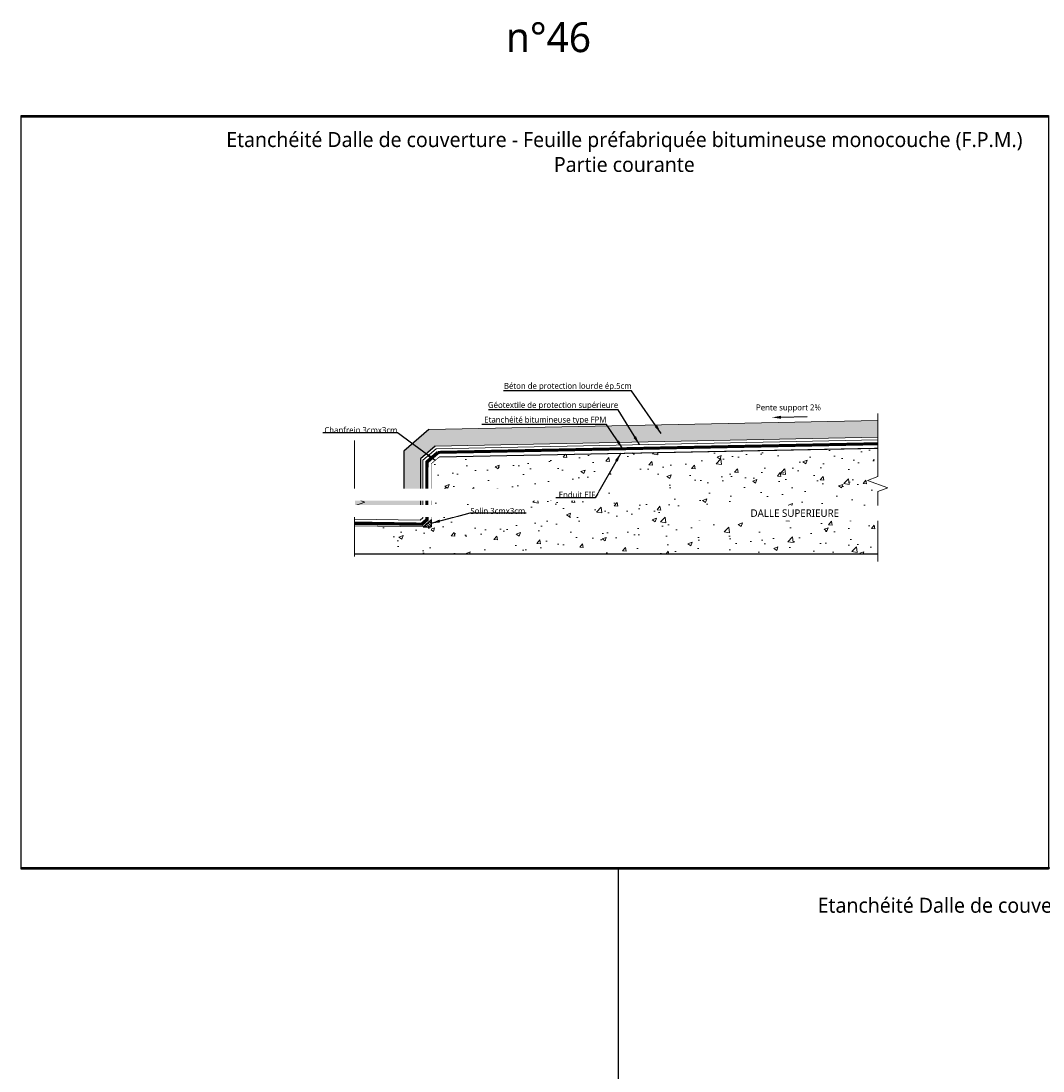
# Model space of a CAD drawing. Header units: millimetres. Extents: x -3314 to 21255525, y -15000 to 1735000.
# Tile 63 of 108: x 22665 to 23007, y 11629 to 11981. Entities that reach past the tile are written whole.
import ezdxf
from ezdxf import colors
from ezdxf.entities.mleader import LeaderData, LeaderLine
from ezdxf.math import Vec2, Vec3

# ---------------------------------------------------------------- set-up
doc = ezdxf.new("R2010")
doc.units = ezdxf.units.MM
doc.linetypes.add('CONTINU', pattern=[0])
for name, color, linetype, lineweight in [('Dessin_AXE', 8, 'Continuous', 5), ('Dessin_HACHURES', 253, 'Continuous', 9), ('SYSTEME_FPM_Enduit EIF', 6, 'Continuous', 9), ("SYSTEME_FPM_Feuille Bitume + enduit d'imperméabilisation", 4, 'Continuous', 9), ('SYSTEME_FPM_GEOTEXTILE de protection', 3, 'ISOLATION', 5)]:
    doc.layers.add(name, color=color, linetype=linetype, lineweight=lineweight)
doc.layers.add('Dessin_TEXTES', color=7, linetype='CONTINU')
doc.layers.add('L1', color=7, linetype='Continuous')
doc.layers.add('GEN-_-FMULT', color=210, linetype='Continuous', plot=False)
doc.styles.add('Arial', font='segoeui.ttf')
doc.styles.add('txt-moyen', font='segoeui.ttf')
doc.linetypes.add('ISOLATION', pattern='A,0.0001,-0.1,[134,ltypeshp.shx,S=0.1,R=0,X=-0.1,Y=0],-0.2,[134,ltypeshp.shx,S=0.1,R=180,X=0.1,Y=0],-0.1', length=0.4001)
doc.dimstyles.new('1000F2', dxfattribs={"dimscale": 10, "dimtxt": 0.25, "dimasz": 0.3, "dimexe": 0.2, "dimexo": 0, "dimgap": 0.1, "dimtad": 1, "dimzin": 0, "dimdsep": 46, "dimtxsty": 'txt-moyen', "dimcen": 0.1, "dimclrd": 256, "dimclre": 256, "dimclrt": 256, "dimazin": 0, "dimtfac": 1, "dimtmove": 2, "dimatfit": 3, "dimfxl": 1, "dimtolj": 1, "dimtzin": 0, "dimlwd": -1, "dimlwe": -1, "dimarcsym": 0})

msp = doc.modelspace()

# ---------------------------------------------------------------- hatches: boundary and pattern name
at = {"layer": 'Dessin_HACHURES', "linetype": 'CONTINU'}
h = msp.add_hatch(dxfattribs=at)
h.set_pattern_fill('AR-CONC', color=256, scale=2)
h.set_pattern_definition([(50, (24336.498, 9187.925), (14.345204, -1.255043), [1.5, -16.5]), (355, (24336.498, 9187.925), (-2.77503, 15.04384), [1.2, -13.2]), (100.45144, (24337.694, 9187.82), (11.57018, 13.7888), [1.274804, -14.02284]), (46.1842, (24336.498, 9191.925), (21.34483, -3.31039), [2.25, -24.75]), (96.6356, (24338.277, 9191.65), (18.69324, 19.48237), [1.9122, -21.03428]), (351.1842, (24336.498, 9191.925), (18.69324, 19.48237), [1.8, -19.8]), (21, (24338.498, 9190.925), (11.93814, -8.05238), [1.5, -16.5]), (326, (24338.498, 9190.925), (4.86631, 14.503), [1.2, -13.2]), (71.45144, (24339.493, 9190.254), (16.80445, 6.45062), [1.274804, -14.02284]), (37.5, (24336.4984, 9187.925), (0.243197, 6.657877), [0, -13.04, 0, -13.4, 0, -13.25]), (7.5, (24336.4984, 9187.925), (5.26139, 7.888234), [0, -7.64, 0, -12.74, 0, -5.05]), (327.5, (24332.0384, 9187.925), (10.676449, -0.451097), [0, -5, 0, -15.6, 0, -20.7]), (317.5, (24330.038, 9187.925), (11.663723, 2.0021), [0, -6.5, 0, -10.36, 0, -14.7])])
edge = h.paths.add_edge_path()
edge.add_ellipse((22755.5415, 11831.5745), major_axis=(-46.8761, 2.3799), ratio=0.45341866, start_angle=177.419373, end_angle=183.790907, ccw=False)
edge.add_line((22802.081, 11827.1039), (22802.081, 11822.1414))
edge.add_line((22802.081, 11822.1414), (22802.081, 11802.1597))
edge.add_line((22802.081, 11802.1597), (22809.4479, 11802.1597))
edge.add_line((22809.4479, 11802.1597), (22809.4479, 11802.1597))
edge.add_line((22809.4479, 11802.1597), (22826.8404, 11802.1597))
edge.add_line((22826.8404, 11802.1597), (22826.8404, 11802.1597))
edge.add_line((22826.8404, 11802.1597), (22863.9963, 11802.1597))
edge.add_line((22863.9963, 11802.1597), (22951.5632, 11802.1597))
edge.add_line((22951.5632, 11802.1597), (22951.5632, 11823.0235))
edge.add_line((22951.5632, 11823.0235), (22954.9976, 11824.2735))
edge.add_line((22954.9976, 11824.2735), (22948.1289, 11826.7735))
edge.add_line((22948.1289, 11826.7735), (22951.5632, 11828.0235))
edge.add_ellipse((22965.0705, 11832.805), major_axis=(0, 22.758), ratio=0.60706607, start_angle=70.506381, end_angle=109.493619, ccw=False)
edge.add_line((22951.5632, 11837.5865), (22804.811, 11834.6514))
edge.add_line((22804.811, 11834.6514), (22802.081, 11832.293))
edge = h.paths.add_edge_path(flags=16)
edge.add_ellipse((22871.0967, 11824.8206), major_axis=(-10.1985, 0.3936), ratio=0.50394219, start_angle=0, end_angle=360)
h.paths.add_polyline_path([(22905.7667, 11813.1693), (22941.7592, 11813.1693), (22941.7592, 11818.3211), (22905.7667, 11818.3211)], flags=16)
at = {"layer": 'Dessin_HACHURES'}
h = msp.add_hatch(dxfattribs=at)
h.set_pattern_fill('AR-CONC', color=256, scale=2)
h.set_pattern_definition([(50, (24336.498, 8911.418), (14.345204, -1.255043), [1.5, -16.5]), (355, (24336.498, 8911.418), (-2.775027, 15.04384), [1.2, -13.2]), (100.45144, (24337.694, 8911.314), (11.570177, 13.7888), [1.274804, -14.02284]), (46.1842, (24336.498, 8915.418), (21.34483, -3.31039), [2.25, -24.75]), (96.6356, (24338.277, 8915.143), (18.69324, 19.48237), [1.9122, -21.03428]), (351.1842, (24336.498, 8915.418), (18.69324, 19.48237), [1.8, -19.8]), (21, (24338.498, 8914.418), (11.93814, -8.052378), [1.5, -16.5]), (326, (24338.498, 8914.418), (4.866307, 14.503), [1.2, -13.2]), (71.45144, (24339.493, 8913.747), (16.80445, 6.450623), [1.274804, -14.02284]), (37.5, (24336.4984, 8911.4184), (0.243197, 6.657877), [0, -13.04, 0, -13.4, 0, -13.25]), (7.5, (24336.4984, 8911.4184), (5.26139, 7.888234), [0, -7.64, 0, -12.74, 0, -5.05]), (327.5, (24332.0384, 8911.4184), (10.676449, -0.451097), [0, -5, 0, -15.6, 0, -20.7]), (317.5, (24330.038, 8911.418), (11.663723, 2.0021), [0, -6.5, 0, -10.36, 0, -14.7])])
h.paths.add_polyline_path([(22779.8637, 11805.1005), (22777.9818, 11804.4156), (22780.8721, 11804.4156), (22780.8721, 11809.5673), (22776.4293, 11809.5673), (22776.4293, 11808.8505), (22772.995, 11807.6005)])
h.paths.add_polyline_path([(22776.4293, 11803.8505), (22776.4293, 11802.1597), (22802.081, 11802.1597), (22802.081, 11811.1597), (22776.4293, 11811.5474), (22776.4293, 11808.8505), (22772.995, 11807.6005), (22779.8637, 11805.1005)])
h = msp.add_hatch(dxfattribs=at)
h.set_pattern_fill('ANSI31', color=256, scale=5, angle=90)
h.set_pattern_definition([(135, (24336.49837, 8911.41844), (-0.44194174, -0.44194174), [])])
h.paths.add_polyline_path([(22802.081, 11813.5038), (22799.4142, 11811.2), (22802.081, 11811.1597)])
h = msp.add_hatch(dxfattribs=at)
h.set_pattern_fill('AR-CONC', color=256, scale=0.5)
h.set_pattern_definition([(50, (24336.876, 8910.8568), (3.586301, -0.3137607), [0.375, -4.125]), (355, (24336.876, 8910.8568), (-0.6937567, 3.7609607), [0.3, -3.3]), (100.45144, (24337.175, 8910.8306), (2.8925442, 3.4472), [0.318701, -3.5057106]), (46.1842, (24336.876, 8911.8568), (5.3362067, -0.8275964), [0.5625, -6.1875]), (96.63564, (24337.321, 8911.788), (4.67331, 4.870593), [0.478052, -5.258569]), (351.18416, (24336.876, 8911.857), (4.67331, 4.870593), [0.45, -4.95]), (21, (24337.376, 8911.6068), (2.9845353, -2.0130945), [0.375, -4.125]), (326, (24337.376, 8911.6068), (1.2165767, 3.6257502), [0.3, -3.3]), (71.45144, (24337.6248, 8911.439), (4.201112, 1.6126558), [0.318701, -3.5057106]), (37.5, (24336.8761, 8910.8568), (0.0607993, 1.66446927), [0, -3.26, 0, -3.35, 0, -3.3125]), (7.5, (24336.876, 8910.8568), (1.3153477, 1.9720586), [0, -1.91, 0, -3.185, 0, -1.2625]), (327.5, (24335.7611, 8910.8568), (2.6691122, -0.11277436), [0, -1.25, 0, -3.9, 0, -5.175]), (317.5, (24335.261, 8910.8568), (2.9159308, 0.5005249), [0, -1.625, 0, -2.59, 0, -3.675])])
h.paths.add_polyline_path([(22802.4587, 11812.9421), (22799.7919, 11810.6383), (22802.4587, 11810.598)])

# ---------------------------------------------------------------- linework, layer by layer
at = {"layer": 'Defpoints', "linetype": 'Continuous'}
for points in [[(22664.7541, 11948.5279), (23008.7541, 11948.5279), (23008.7541, 11696.5279), (22664.7541, 11696.5279)], [(22864.7541, 11696.9656), (23264.7541, 11696.9656), (23264.7541, 11444.9656), (22864.7541, 11444.9656)], [(22864.7541, 11696.9656), (23264.7541, 11696.9656), (23264.7541, 11444.9656), (22864.7541, 11444.9656)]]:
    msp.add_lwpolyline(points, close=True, dxfattribs=at)
at = {"layer": 'Dessin_AXE', "flags": 128}
for points in [[(22951.5632, 11850.0612), (22951.5632, 11828.0235), (22948.1289, 11826.7735), (22954.9976, 11824.2735), (22951.5632, 11823.0235), (22951.5632, 11799.5858)], [(22776.4293, 11840.173), (22776.4293, 11823.2352), (22772.995, 11821.9852), (22779.8637, 11819.4852), (22776.4293, 11818.2352), (22776.4293, 11801.2975)]]:
    msp.add_lwpolyline(points, dxfattribs=at)
at = {"layer": 'L1', "linetype": 'Continuous'}
msp.add_line((22799.4142, 11811.2), (22802.081, 11813.5038), dxfattribs=at)
at = {"layer": 'L1'}
for p, q in [((22802.081, 11813.6129), (22802.081, 11811.1597)), ((22799.4142, 11811.2), (22802.081, 11811.1597)), ((22776.4293, 11802.1597), (22951.5632, 11802.1597))]:
    msp.add_line(p, q, dxfattribs=at)
at = {"layer": 'L1', "linetype": 'ByBlock', "lineweight": 0}
msp.add_lwpolyline([(22803.426, 11838.2589), (22951.5632, 11841.2217)], dxfattribs=at)
at = {"layer": 'L1', "linetype": 'ByBlock'}
msp.add_lwpolyline([(22803.426, 11838.2589), (22798.4457, 11833.9565), (22798.4457, 11815.1673), (22798.0851, 11814.8558), (22776.4843, 11815.1823)], dxfattribs=at)
at = {"layer": 'L1'}
msp.add_lwpolyline([(22804.811, 11834.6514), (22951.5632, 11837.5865)], dxfattribs=at)
at = {"layer": 'SYSTEME_FPM_Enduit EIF', "linetype": 'Continuous', "lineweight": 9}
msp.add_line((22776.4293, 11811.5474), (22799.4142, 11811.2), dxfattribs=at)
at = {"layer": 'SYSTEME_FPM_Enduit EIF', "ltscale": 0.1, "const_width": 0.2}
msp.add_lwpolyline([(22802.081, 11832.293), (22802.081, 11813.6129), (22799.4142, 11811.2), (22776.4293, 11811.5474)], dxfattribs=at)
at = {"layer": "SYSTEME_FPM_Feuille Bitume + enduit d'imperméabilisation", "ltscale": 0.1, "const_width": 1}
for points in [[(22804.2399, 11836.1403), (22800.581, 11832.9794), (22800.581, 11815.228)], [(22804.2399, 11836.1403), (22951.5632, 11839.0424)], [(22800.581, 11815.228), (22800.581, 11813.6129), (22798.8658, 11812.1312), (22776.4293, 11812.4703)]]:
    msp.add_lwpolyline(points, dxfattribs=at)
at = {"layer": "SYSTEME_FPM_Feuille Bitume + enduit d'imperméabilisation", "linetype": 'CONTINU', "ltscale": 0.1, "flags": 128}
for points in [[(22804.4303, 11835.644), (22801.081, 11832.7506), (22801.081, 11831.1627)], [(22801.081, 11815.1373), (22801.081, 11813.3841), (22799.0486, 11811.6283), (22776.4293, 11811.9702)]]:
    msp.add_lwpolyline(points, dxfattribs=at)
at = {"layer": 'SYSTEME_FPM_GEOTEXTILE de protection', "flags": 128}
for points in [[(22803.7635, 11837.3805), (22951.5632, 11840.3369)], [(22803.7635, 11837.3805), (22799.331, 11833.5514), (22799.331, 11814.1849)], [(22799.331, 11815.4547), (22799.331, 11814.1849), (22798.4088, 11813.3882), (22776.4293, 11813.7204)]]:
    msp.add_lwpolyline(points, dxfattribs=at)

# ---------------------------------------------------------------- texts
at = {"layer": 'Dessin_TEXTES', "style": 'Arial'}
msp.add_text('n°46', height=10, dxfattribs=at).set_placement((22827.08, 11970.17))
at = {"layer": 'GEN-_-FMULT', "char_height": 5, "width": 406, "attachment_point": 2, "style": 'Arial'}
for s, insert in [('Etanchéité Dalle de couverture - Feuille préfabriquée bitumineuse monocouche (F.P.M.) \\PPartie courante', (22866.7541, 11943.3952)), ('Etanchéité Dalle de couverture - Feuille préfabriquée bitumineuse monocouche (F.P.M.) \\PRemontée sur édicule', (23064.7541, 11686.9656))]:
    msp.add_mtext(s, dxfattribs=dict(at, insert=insert))

# ---------------------------------------------------------------- next in the draw order: texts
at = {"layer": 'Dessin_TEXTES', "char_height": 2, "style": 'txt-moyen', "bg_fill": 2}
for s, insert, width, attachment_point in [('\\pxsm1;Béton de protection lourde ép.5cm', (22869.1645, 11856.7481), 116.399869, 9), ('Pente support 2%', (22910.8292, 11849.5197), 50.271961, 7), ('\\pxsm1;Etanchéité bitumineuse type FPM', (22860.7346, 11845.4366), 116.399869, 9)]:
    msp.add_mtext(s, dxfattribs=dict(at, insert=insert, width=width, attachment_point=attachment_point))
at = {"layer": 'Dessin_TEXTES', "insert": (22923.8039, 11815.7844), "char_height": 2.5, "width": 68.565757, "attachment_point": 5, "style": 'txt-moyen', "bg_fill": 3, "box_fill_scale": 1.5, "bg_fill_color": 9, "bg_fill_true_color": 13158600, "bg_fill_transparency": 16137228}
msp.add_mtext('DALLE SUPERIEURE', dxfattribs=at)

# ---------------------------------------------------------------- next in the draw order: hatches: boundary and pattern name
at = {"layer": 'Dessin_HACHURES', "linetype": 'ByBlock'}
h = msp.add_hatch(dxfattribs=at)
h.set_pattern_fill('AR-CONC', color=256, scale=0.5)
h.set_pattern_definition([(50, (23288.202, 10875.9366), (3.586301, -0.313761), [0.375, -4.125]), (355, (23288.202, 10875.9366), (-0.693757, 3.760961), [0.3, -3.3]), (100.45144, (23288.501, 10875.9105), (2.892544, 3.4472), [0.318701, -3.50571]), (46.1842, (23288.202, 10876.9366), (5.336207, -0.827596), [0.5625, -6.1875]), (96.63564, (23288.647, 10876.8677), (4.67331, 4.870593), [0.478052, -5.25857]), (351.18416, (23288.202, 10876.9366), (4.67331, 4.870593), [0.45, -4.95]), (21, (23288.702, 10876.6866), (2.984535, -2.0130945), [0.375, -4.125]), (326, (23288.702, 10876.6866), (1.216577, 3.62575), [0.3, -3.3]), (71.45144, (23288.9508, 10876.519), (4.201112, 1.612656), [0.318701, -3.50571]), (37.5, (23288.2021, 10875.9366), (0.0607993, 1.6644693), [0, -3.26, 0, -3.35, 0, -3.3125]), (7.5, (23288.202, 10875.9366), (1.3153477, 1.9720586), [0, -1.91, 0, -3.185, 0, -1.2625]), (327.5, (23287.0871, 10875.9366), (2.6691122, -0.1127744), [0, -1.25, 0, -3.9, 0, -5.175]), (317.5, (23286.587, 10875.9366), (2.915931, 0.500525), [0, -1.625, 0, -2.59, 0, -3.675])])
h.paths.add_polyline_path([(22802.081, 11839.7965), (22802.081, 11839.7971), (22802.0632, 11839.7967)], flags=16)
h.paths.add_polyline_path([(22951.5632, 11841.2217), (22951.5632, 11846.7859), (22801.3149, 11843.7826), (22792.8857, 11836.5007), (22792.8857, 11820.495), (22776.5683, 11820.7417), (22776.4843, 11815.1823), (22798.0851, 11814.8558), (22798.4457, 11815.1673), (22798.4457, 11833.9565), (22803.426, 11838.2589)])

# ---------------------------------------------------------------- next in the draw order: linework, layer by layer
at = {"layer": 'L1', "linetype": 'ByBlock', "lineweight": 0}
msp.add_lwpolyline([(22951.5632, 11846.7859), (22801.3149, 11843.7826)], dxfattribs=at)
at = {"layer": 'SYSTEME_FPM_Enduit EIF', "ltscale": 0.1, "const_width": 0.2}
msp.add_lwpolyline([(22951.5632, 11837.5865), (22804.811, 11834.6514), (22802.081, 11832.293), (22802.081, 11813.5038)], dxfattribs=at)

# ---------------------------------------------------------------- next in the draw order: texts
at = {"layer": 'Dessin_TEXTES', "insert": (22864.6838, 11850.3417), "char_height": 2, "width": 116.399869, "attachment_point": 9, "style": 'txt-moyen', "bg_fill": 2}
msp.add_mtext('\\pxsm1;Géotextile de protection supérieure', dxfattribs=at)

# ---------------------------------------------------------------- next in the draw order: leaders
at = {"layer": 'Dessin_TEXTES'}
msp.add_leader([(22866.1892, 11837.3793), (22860.7346, 11845.4366), (22819.0641, 11845.4366)], dimstyle='1000F2', override={"dimgap": 0.1, "dimtad": 0}, dxfattribs=at)
at = {"layer": 'Dessin_TEXTES', "linetype": 'CONTINU', "lineweight": 9}
ml = msp.add_multileader_mtext('Standard', dxfattribs=at)
ml.set_content('', color=256, style='txt-moyen')
ml.set_leader_properties(linetype='ByLayer', lineweight=-1)
ml.build(insert=Vec2(0, 0))
ml.multileader.update_dxf_attribs({"text_left_attachment_type": 6, "text_right_attachment_type": 6, "dogleg_length": 0, "arrow_head_size": 3})
ctx = ml.context
ctx.base_point, ctx.char_height, ctx.arrow_head_size, ctx.landing_gap_size, ctx.plane_origin = Vec3(22927.9074, 11848.6494), 2.5, 3, 0, Vec3(22969.7691, 11852.3918)
ctx.left_attachment, ctx.right_attachment = 6, 6
notes = []
notes.append((ctx, [(0, (1, 1, 0), (22927.9074, 11848.1494), (1, 0), 0, [(0, [(22916.1893, 11847.8271)], 0, [])])]))
ctx.mtext.insert, ctx.mtext.text_direction, ctx.mtext.flow_direction, ctx.mtext.extrusion = Vec3(22927.9074, 11851.1494), Vec3(-1, 0), 5, Vec3(0, 0, -1)
for ctx, leaders in notes:
    for number, flags, end, landing, length, lines in leaders:
        leader = LeaderData()
        leader.index, (leader.has_last_leader_line, leader.has_dogleg_vector, leader.attachment_direction) = number, flags
        leader.last_leader_point, leader.dogleg_vector, leader.dogleg_length = Vec3(end), Vec3(landing), length
        for number, points, colour, breaks in lines:
            line = LeaderLine()
            line.index, line.vertices, line.color, line.breaks = number, Vec3.list(points), colors.encode_raw_color(colour), breaks
            leader.lines.append(line)
        ctx.leaders.append(leader)

# ---------------------------------------------------------------- next in the draw order: linework, layer by layer
at = {"layer": 'Defpoints', "linetype": 'Continuous'}
msp.add_lwpolyline([(22664.7541, 11948.5279), (23008.7541, 11948.5279), (23008.7541, 11696.5279), (22664.7541, 11696.5279)], close=True, dxfattribs=at)

# ---------------------------------------------------------------- next in the draw order: leaders
at = {"layer": 'Dessin_TEXTES'}
for points in [[(22879.0238, 11842.4857), (22869.1645, 11856.7481), (22826.2975, 11856.7459)], [(22871.7764, 11838.741), (22864.6838, 11850.3417), (22821.2172, 11850.3388)]]:
    msp.add_leader(points, dimstyle='1000F2', override={"dimgap": 0.1, "dimtad": 0}, dxfattribs=at)

# ---------------------------------------------------------------- next in the draw order: texts
at = {"layer": 'Dessin_TEXTES', "insert": (22790.7705, 11842.589), "char_height": 2, "width": 116.399869, "attachment_point": 9, "style": 'txt-moyen', "bg_fill": 2}
msp.add_mtext('\\pxsm1;Chanfrein 3cmx3cm', dxfattribs=at)

# ---------------------------------------------------------------- next in the draw order: linework, layer by layer
at = {"layer": 'L1', "linetype": 'ByBlock'}
msp.add_lwpolyline([(22801.3149, 11843.7826), (22792.8857, 11836.5007), (22792.8857, 11820.495), (22776.5683, 11820.7417)], dxfattribs=at)

# ---------------------------------------------------------------- next in the draw order: leaders
at = {"layer": 'Dessin_TEXTES'}
msp.add_leader([(22803.446, 11833.4722), (22790.7624, 11842.6664), (22765.7665, 11842.6643)], dimstyle='1000F2', override={"dimgap": 0.1, "dimtad": 0}, dxfattribs=at)

# ---------------------------------------------------------------- next in the draw order: texts
at = {"layer": 'Dessin_TEXTES', "insert": (22857.0253, 11820.925), "char_height": 2, "width": 116.399869, "attachment_point": 9, "style": 'txt-moyen', "bg_fill": 2}
msp.add_mtext('\\pxsm1;Enduit EIF', dxfattribs=at)

# ---------------------------------------------------------------- next in the draw order: texts
at = {"layer": 'Dessin_TEXTES', "insert": (22833.5705, 11815.5059), "char_height": 2, "width": 116.399869, "attachment_point": 9, "style": 'txt-moyen', "bg_fill": 2}
msp.add_mtext('\\pxsm1;Solin 3cmx3cm', dxfattribs=at)

# ---------------------------------------------------------------- next in the draw order: leaders
at = {"layer": 'Dessin_TEXTES'}
msp.add_leader([(22865.5491, 11835.8739), (22857.0253, 11820.925), (22843.7548, 11820.9214)], dimstyle='1000F2', override={"dimgap": 0.1, "dimtad": 0}, dxfattribs=at)

# ---------------------------------------------------------------- next in the draw order: linework, layer by layer
at = {"layer": 'Defpoints', "linetype": 'Continuous'}
msp.add_lwpolyline([(22664.7541, 11948.9656), (23008.7541, 11948.9656), (23008.7541, 11696.9656), (22664.7541, 11696.9656)], close=True, dxfattribs=at)

# ---------------------------------------------------------------- next in the draw order: leaders
at = {"layer": 'Dessin_TEXTES'}
msp.add_leader([(22802.081, 11812.3863), (22815.1624, 11815.8832), (22833.8665, 11815.8832)], dimstyle='1000F2', override={"dimgap": 0.1, "dimtad": 0}, dxfattribs=at)

doc.saveas('drawing.dxf')
